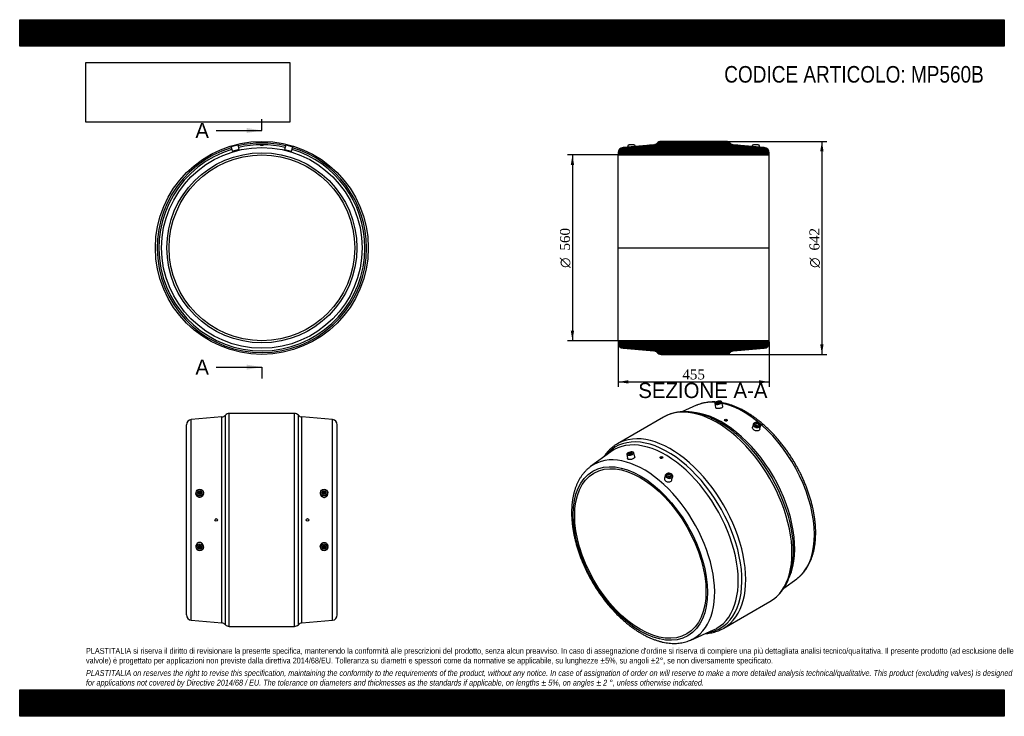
# Model space of a CAD drawing. Header units: millimetres. Extents: x 0 to 2970, y 0 to 2100.
import ezdxf
from ezdxf.enums import TextEntityAlignment as Align
from ezdxf.lldxf.tags import DXFTag

# ---------------------------------------------------------------- set-up
doc = ezdxf.new("R2010")
doc.units = ezdxf.units.MM
doc.header["$LTSCALE"] = 10
for name, color, linetype in [('Default', 7, 'Continuous'), ('DV4_Default', 7, 'Continuous'), ('MP560B', 7, 'Continuous')]:
    doc.layers.add(name, color=color, linetype=linetype)
doc.styles.add('SEACAD_Solid_Edge_ANSI', font='seans.ttf')
doc.styles.add('SEACAD_Solid_Edge_ANSI1_Symbols', font='semeca1.ttf')
doc.styles.add('SEACAD_Times_New_Roman', font='times.ttf')
tags = doc.linetypes.add('CENTER2', pattern=[28.575, 19.05, -3.175, 3.175, -3.175]).pattern_tags.tags
tags[10:11] = [DXFTag(74, 4), DXFTag(75, 0), DXFTag(340, '0'), DXFTag(46, 0.0), DXFTag(50, 0.0), DXFTag(44, 0.0), DXFTag(45, 0.0)]
tags[8:9] = [DXFTag(74, 4), DXFTag(75, 0), DXFTag(340, '0'), DXFTag(46, 0.0), DXFTag(50, 0.0), DXFTag(44, 0.0), DXFTag(45, 0.0)]
tags[6:7] = [DXFTag(74, 4), DXFTag(75, 0), DXFTag(340, '0'), DXFTag(46, 0.0), DXFTag(50, 0.0), DXFTag(44, 0.0), DXFTag(45, 0.0)]
tags[4:5] = [DXFTag(74, 4), DXFTag(75, 0), DXFTag(340, '0'), DXFTag(46, 0.0), DXFTag(50, 0.0), DXFTag(44, 0.0), DXFTag(45, 0.0)]
doc.dimstyles.new('ANSImm', dxfattribs={"dimtxt": 30, "dimasz": 30, "dimexe": 15, "dimexo": 0, "dimgap": 7.5, "dimtad": 1, "dimdsep": 46, "dimtxsty": 'SEACAD_Times_New_Roman', "dimblk1": '_SE_FILLED', "dimblk2": '_SE_FILLED', "dimsah": 1, "dimcen": 15, "dimazin": 0, "dimtfac": 0.85, "dimtdec": 3, "dimtofl": 0, "dimtmove": 0, "dimatfit": 3, "dimfxl": 1, "dimarcsym": 0})
picture_1 = doc.add_image_def('image1.jpg', size_in_pixel=(4302, 1260))

# ---------------------------------------------------------------- blocks, each defined once
blk = doc.blocks.new('SE')
at = {"layer": 'MP560B', "color": 7, "linetype": 'Continuous'}
for p, q in [((658.7, 1722.7), (637.4, 1717)), ((637.8, 1717.6), (658.1, 1723)), ((662.5, 1709.2), (658.7, 1722.7)), ((802.3, 1722.7), (798.4, 1709.2)), ((802.3, 1722.7), (823.6, 1717)), ((823.2, 1717.6), (802.9, 1723)), ((637.4, 1717), (640.8, 1703.4)), ((726.5, 1722.2), (734.5, 1722.2)), ((726.5, 1722.2), (726.5, 1721.2)), ((734.5, 1721.2), (734.5, 1722.2)), ((820.2, 1703.4), (823.6, 1717))]:
    blk.add_line(p, q, dxfattribs=at)
for radius in [321, 302.5, 286.6, 280]:
    blk.add_circle((730.5, 1412.2), radius, dxfattribs=at)
for centre, radius, start, end in [((658.2, 1722.5), 0.5, 16, 105), ((730.5, 1412.2), 315.8, 77.0073, 102.9927), ((730.5, 1412.2), 310.6, 77.0574, 102.9426), ((802.8, 1722.5), 0.5, 75, 164), ((730.5, 1412.2), 315.8, 107.0073, 0), ((730.5, 1412.2), 310.6, 107.0574, 0), ((637.9, 1717.1), 0.5, 105, 194), ((730.5, 1412.2), 310.6, 0, 72.9426), ((730.5, 1412.2), 315.8, 0, 72.9927), ((823.1, 1717.1), 0.5, 346, 75)]:
    blk.add_arc(centre, radius, start, end, dxfattribs=at)
for points in [[(641.3, 1703.2), (641, 1703.3), (640.8, 1703.3), (640.8, 1703.4)], [(734.5, 1721.2), (734.5, 1721.1), (734.1, 1721.1), (733.3, 1721)], [(819.7, 1703.2), (820, 1703.3), (820.2, 1703.3), (820.2, 1703.4)]]:
    blk.add_open_spline(points, degree=3, dxfattribs=at)
for points, knots in [([(662.5, 1709.2), (662.6, 1709.2), (662.5, 1709.1), (662.4, 1708.9), (661.9, 1708.7), (660.6, 1708.1), (659.6, 1707.8), (657.4, 1707.1), (656.1, 1706.7), (653.4, 1705.9), (651.9, 1705.6), (649.1, 1704.8), (647.7, 1704.5), (645.2, 1703.9), (644.1, 1703.6), (642.3, 1703.3), (641.7, 1703.2), (641.3, 1703.2)], [0.5423953, 0.5423953, 0.5423953, 0.5423953, 0.5625, 0.5625, 0.625, 0.625, 0.6875, 0.6875, 0.75, 0.75, 0.8125, 0.8125, 0.875, 0.875, 0.9375, 0.9375, 1, 1, 1, 1]), ([(733.3, 1721), (732.6, 1720.9), (731.5, 1720.9), (729.5, 1720.9), (728.4, 1720.9), (726.9, 1721.1), (726.5, 1721.1), (726.5, 1721.2), (726.5, 1721.2), (726.5, 1721.2)], [0, 0, 0, 0, 0.125, 0.125, 0.25, 0.25, 0.375, 0.375, 0.3751805, 0.3751805, 0.3751805, 0.3751805]), ([(798.4, 1709.2), (798.4, 1709.2), (798.4, 1709.1), (798.6, 1708.9), (799.1, 1708.7), (800.4, 1708.1), (801.3, 1707.8), (803.6, 1707.1), (804.8, 1706.7), (807.6, 1705.9), (809, 1705.6), (811.9, 1704.8), (813.3, 1704.5), (815.8, 1703.9), (816.9, 1703.6), (818.6, 1703.3), (819.3, 1703.2), (819.7, 1703.2)], [0.5423953, 0.5423953, 0.5423953, 0.5423953, 0.5625, 0.5625, 0.625, 0.625, 0.6875, 0.6875, 0.75, 0.75, 0.8125, 0.8125, 0.875, 0.875, 0.9375, 0.9375, 1, 1, 1, 1])]:
    blk.add_open_spline(points, degree=3, knots=knots, dxfattribs=at)
blk = doc.blocks.new('SE1')
at = {"layer": 'MP560B', "color": 7, "linetype": 'Continuous'}
for p, q in [((2041.9, 937.5), (1997.7, 917.9)), ((2096.5, 942.9), (2098.7, 931.1)), ((2121, 934.3), (2118, 947.3)), ((1942.1, 901.9), (1802.8, 821.5)), ((2126.2, 893), (2126.2, 892.4)), ((2134.2, 892), (2134.2, 893)), ((2213.3, 880.8), (2210.6, 871.7)), ((2221.4, 876.5), (2221, 874.8)), ((2224.8, 873.7), (2225.3, 875.4)), ((2232.1, 865.1), (2234.5, 875.1)), ((1783.2, 797.4), (1722.1, 752.9)), ((1831.3, 789.8), (1833.7, 776.7)), ((1855.5, 782.6), (1852.9, 794.3)), ((1931.8, 780.7), (1931.8, 779.7)), ((1939.8, 780.1), (1939.8, 780.7)), ((1948.1, 727.7), (1945.2, 717.9)), ((1956.3, 723.4), (1955.8, 721.7)), ((1959.7, 720.7), (1960.1, 722.3)), ((1967.1, 712.8), (1969.4, 722)), ((2304.8, 386.1), (2343.8, 414.5)), ((2123.8, 265.5), (2263.1, 345.9)), ((2024, 229.9), (2093.2, 260.5))]:
    blk.add_line(p, q, dxfattribs=at)
blk.add_arc((1880, 494.3), 455, 58.2392, 59.5759, dxfattribs=at)
for centre, major_axis, ratio, start_param, end_param in [((2107.2, 945.5), (-10.3, -2.1), 0.408248, 3.423305, 5.93467), ((2102.6, 623.9), (160.5, -278), 0.57735, 0, 3.141593), ((2183.5, 670.6), (151.3, -262), 0.57735, 2.764658, 3.079689), ((2107.3, 945.1), (10.8, 2.2), 0.408248, 2.624162, 6.283185), ((2107.2, 945.5), (-10.3, -2.1), 0.408248, 5.93467, 6.283185), ((2107.2, 945.5), (-10.3, -2.1), 0.408248, 0, 0.107971), ((2107.2, 945.5), (-10.3, -2.1), 0.408248, 0.107971, 2.255516), ((2107.8, 942.7), (1.96, 0.4), 0.408248, 0.735314, 2.406278), ((2107.2, 945.5), (-10.3, -2.1), 0.408248, 2.255516, 3.423305), ((2107.3, 945.1), (10.8, 2.2), 0.408248, 0, 0.517431), ((2183.5, 670.6), (151.3, -262), 0.57735, 0.061903, 2.662878), ((2118.2, 632.9), (155.3, -269), 0.57735, 0.406464, 2.736926), ((2110.8, 628.6), (157.9, -273.5), 0.57735, -4.161797, -3.967), ((2223.9, 878.1), (10.2, -2.7), 0.707107, 2.526113, 3.376999), ((2223.9, 878.1), (10.2, -2.7), 0.707107, 3.376999, 5.922298), ((2223.9, 878.1), (10.2, -2.7), 0.707107, 0.505422, 2.526113), ((2223.9, 878.1), (10.2, -2.7), 0.707107, 5.922298, 6.283185), ((2223.9, 878.1), (10.2, -2.7), 0.707107, 0, 0.505422), ((1955.2, 538.8), (157.9, -273.5), 0.57735, 0, 3.368043), ((1947.8, 534.5), (155.3, -269), 0.57735, 0, 3.203496), ((1963.3, 543.5), (160.5, -278), 0.57735, 0, 3.15378), ((2110.8, 628.6), (157.9, -273.5), 0.57735, 1.021034, 2.121389), ((1882.4, 496.8), (151.3, -262), 0.57735, 0, 3.203496), ((1842.1, 792), (-10.8, -2.2), 0.408248, 5.765755, 6.283185), ((1842.1, 792), (-10.8, -2.2), 0.408248, 0, 3.659023), ((1842, 792.4), (10.3, 2.1), 0.408248, 0.188402, 2.99309), ((1842, 792.4), (10.3, 2.1), 0.408248, 2.99309, 3.200612), ((1842, 792.4), (10.3, 2.1), 0.408248, 3.200612, 5.397108), ((1842.6, 789.6), (-1.96, -0.4), 0.408248, 3.876907, 5.547871), ((1842, 792.4), (10.3, 2.1), 0.408248, 5.397108, 6.283185), ((1842, 792.4), (10.3, 2.1), 0.408248, 0, 0.188402), ((1958.8, 725), (-10.2, 2.7), 0.707107, 0, 0.29914), ((1958.8, 725), (-10.2, 2.7), 0.707107, 0.29914, 2.857284), ((1958.8, 725), (-10.2, 2.7), 0.707107, 2.857284, 6.283185), ((2110.8, 628.6), (157.9, -273.5), 0.57735, 0.829268, 1.021034), ((1955.2, 538.8), (157.9, -273.5), 0.57735, 6.056735, 6.283185), ((1947.8, 534.5), (155.3, -269), 0.57735, 6.221282, 6.283185), ((1963.3, 543.5), (160.5, -278), 0.57735, 6.267711, 6.283185), ((1882.4, 496.8), (151.3, -262), 0.57735, -0.063602, -0.061903), ((1882.4, 496.8), (151.3, -262), 0.57735, 6.221282, 6.283185)]:
    blk.add_ellipse(centre, major_axis=major_axis, ratio=ratio, start_param=start_param, end_param=end_param, dxfattribs=at)
for centre, major_axis, ratio in [((2107.2, 945.5), (5.88, 1.2), 0.408248), ((2130.2, 893), (-4, 0), 0.57735), ((2223.9, 877.8), (-10.6, 2.8), 0.707107), ((2223.9, 878.1), (-5.8, 1.55), 0.707107), ((2223.4, 875.9), (-1.93, 0.52), 0.707107), ((1872.1, 490.8), (143.3, -248.2), 0.57735), ((1872.1, 490.8), (140, -242.5), 0.57735), ((1842, 792.4), (-5.88, -1.2), 0.408248), ((1935.8, 780.7), (4, 0), 0.57735), ((1958.7, 724.7), (10.6, -2.8), 0.707107), ((1958.8, 725), (5.8, -1.55), 0.707107), ((1958.2, 722.9), (1.93, -0.52), 0.707107)]:
    blk.add_ellipse(centre, major_axis=major_axis, ratio=ratio, dxfattribs=at)
for points, knots in [([(2099.9, 947.4), (2097.6, 947.5), (2092.3, 947.7), (2084.3, 947.5), (2075.8, 946.8), (2067.6, 945.5), (2059.6, 943.7), (2051.9, 941.4), (2045.9, 939.3), (2042.9, 937.9), (2042.1, 937.5)], [0.5854207, 0.5854207, 0.5854207, 0.5854207, 0.6324614, 0.6915563, 0.7503351, 0.8087843, 0.8669069, 0.9247238, 0.9822741, 1, 1, 1, 1]), ([(2098.7, 931.2), (2098.7, 931.1), (2098.7, 931.1), (2098.8, 930.6), (2099.2, 930.1), (2100.6, 929.4), (2101.6, 929), (2103.8, 928.6), (2105.1, 928.5), (2108, 928.5), (2109.5, 928.6), (2112.4, 929), (2113.8, 929.3), (2116.4, 930), (2117.5, 930.5), (2119.4, 931.5), (2120.1, 932.1), (2120.9, 933.2), (2121.1, 933.8), (2121, 934.3)], [0.1824996, 0.1824996, 0.1824996, 0.1824996, 0.1875, 0.1875, 0.25, 0.25, 0.3125, 0.3125, 0.375, 0.375, 0.4375, 0.4375, 0.5, 0.5, 0.5625, 0.5625, 0.625, 0.625, 0.6851699, 0.6851699, 0.6851699, 0.6851699]), ([(2190.5, 917.9), (2188.7, 918.9), (2184.2, 921.5), (2176, 925.8), (2166.6, 930.2), (2157.2, 934.2), (2147.7, 937.7), (2138.4, 940.7), (2129.1, 943.2), (2122.5, 944.6), (2119, 945.2), (2118.5, 945.3)], [0, 0, 0, 0, 0.031905, 0.0922203, 0.1525586, 0.2128872, 0.2731842, 0.3334228, 0.3935703, 0.4535896, 0.4622515, 0.4622515, 0.4622515, 0.4622515]), ([(2110.4, 886.7), (2108.5, 887.8), (2103.9, 890.4), (2095.5, 894.8), (2085.8, 899.4), (2076.1, 903.6), (2066.4, 907.2), (2056.8, 910.4), (2047.2, 913), (2037.7, 915.1), (2028.3, 916.7), (2019.1, 917.8), (2010, 918.3), (2001, 918.2), (1992.3, 917.7), (1983.7, 916.6), (1975.4, 915), (1967.3, 912.8), (1959.5, 910.2), (1952, 907), (1946.5, 904.4), (1944, 902.9), (1943.5, 902.7)], [0, 0, 0, 0, 0.028781, 0.083208, 0.137655, 0.192096, 0.246512, 0.300883, 0.355183, 0.409384, 0.463452, 0.517353, 0.571053, 0.624521, 0.677732, 0.730672, 0.783335, 0.835735, 0.887894, 0.939854, 0.991664, 1, 1, 1, 1]), ([(2130.2, 890.1), (2129.2, 890.1), (2128.1, 890.4), (2126.7, 891.3), (2126.2, 891.8), (2126.2, 892.4), (2126.2, 892.4), (2126.2, 892.4)], [0, 0, 0, 0, 0.125, 0.125, 0.25, 0.25, 0.2508505, 0.2508505, 0.2508505, 0.2508505]), ([(2134.2, 892), (2134.2, 891.4), (2133.8, 890.9), (2132.3, 890.2), (2131.3, 890), (2130.2, 890.1)], [0.7507428, 0.7507428, 0.7507428, 0.7507428, 0.875, 0.875, 1, 1, 1, 1]), ([(2343.8, 414.5), (2343.9, 414.6), (2346.1, 416.1), (2350.5, 419.7), (2356.4, 425), (2362, 430.9), (2367.2, 437.2), (2372.2, 443.9), (2376.7, 451), (2380.9, 458.6), (2384.7, 466.6), (2388.2, 474.9), (2391.2, 483.7), (2393.9, 492.8), (2396.2, 502.2), (2398, 511.9), (2399.4, 521.9), (2400.4, 532.3), (2401, 542.8), (2401.2, 553.6), (2401, 564.6), (2400.4, 575.8), (2399.3, 587.1), (2397.9, 598.6), (2396, 610.3), (2393.8, 622), (2391.1, 633.8), (2388.1, 645.7), (2384.7, 657.6), (2380.9, 669.5), (2376.8, 681.4), (2372.3, 693.3), (2367.5, 705.2), (2362.3, 717), (2356.8, 728.7), (2351, 740.3), (2344.8, 751.7), (2338.4, 763), (2331.7, 774.2), (2324.7, 785.1), (2317.5, 795.9), (2310, 806.4), (2302.3, 816.7), (2294.4, 826.7), (2286.2, 836.4), (2277.9, 845.8), (2269.4, 854.9), (2260.7, 863.7), (2251.9, 872.1), (2243, 880.1), (2233.9, 887.8), (2224.7, 895), (2215.4, 901.9), (2206.2, 908.3), (2197.6, 913.7), (2192.8, 916.6), (2190.5, 917.9)], [0, 0, 0, 0, 0.001192, 0.019361, 0.037561, 0.055814, 0.074141, 0.092555, 0.111065, 0.129676, 0.148385, 0.167187, 0.186072, 0.20503, 0.224046, 0.243109, 0.262207, 0.28133, 0.300468, 0.319615, 0.338762, 0.357907, 0.377045, 0.396174, 0.415294, 0.434403, 0.453502, 0.472591, 0.49167, 0.51074, 0.529801, 0.548855, 0.567902, 0.586944, 0.605982, 0.625016, 0.644048, 0.663079, 0.68211, 0.701142, 0.720176, 0.739213, 0.758254, 0.777301, 0.796354, 0.815415, 0.834484, 0.853563, 0.872653, 0.891754, 0.910867, 0.929993, 0.949131, 0.968282, 0.987444, 1, 1, 1, 1]), ([(2230.8, 862.7), (2230, 862), (2229.1, 861.4), (2226.8, 860.6), (2225.5, 860.4), (2222.8, 860.4), (2221.3, 860.6), (2218.5, 861.5), (2217.1, 862.1), (2214.6, 863.5), (2213.5, 864.4), (2211.8, 866.3), (2211.2, 867.3), (2210.4, 869.3), (2210.3, 870.3), (2210.5, 871.4), (2210.5, 871.6), (2210.6, 871.7)], [0, 0, 0, 0, 0.0625, 0.0625, 0.125, 0.125, 0.1875, 0.1875, 0.25, 0.25, 0.3125, 0.3125, 0.375, 0.375, 0.4375, 0.4375, 0.4470002, 0.4470002, 0.4470002, 0.4470002]), ([(1800.9, 820.3), (1800.1, 819.8), (1797.3, 818.2), (1792, 814.5), (1785.6, 809.5), (1779.5, 803.9), (1773.8, 798), (1768.3, 791.5), (1764.2, 785.9), (1761.8, 782.5), (1761.1, 781.4)], [0, 0, 0, 0, 0.0155272, 0.0660323, 0.1165564, 0.1671624, 0.2179074, 0.2688395, 0.3199954, 0.3430424, 0.3430424, 0.3430424, 0.3430424]), ([(1855.5, 782.6), (1855.6, 782.2), (1855.6, 781.7), (1855.3, 780.5), (1854.8, 779.7), (1853.4, 778.2), (1852.5, 777.4), (1850.2, 776.1), (1848.9, 775.5), (1846.1, 774.6), (1844.7, 774.2), (1841.8, 773.8), (1840.4, 773.8), (1837.9, 773.9), (1836.8, 774.1), (1835.1, 774.8), (1834.4, 775.3), (1833.9, 776.1), (1833.8, 776.4), (1833.7, 776.7)], [0.3999694, 0.3999694, 0.3999694, 0.3999694, 0.4375, 0.4375, 0.5, 0.5, 0.5625, 0.5625, 0.625, 0.625, 0.6875, 0.6875, 0.75, 0.75, 0.8125, 0.8125, 0.875, 0.875, 0.902976, 0.902976, 0.902976, 0.902976]), ([(1935.8, 777.4), (1934.7, 777.4), (1933.7, 777.6), (1932.2, 778.4), (1931.8, 779.1), (1931.8, 779.7), (1931.8, 779.7), (1931.8, 779.7)], [0, 0, 0, 0, 0.125, 0.125, 0.25, 0.25, 0.2502153, 0.2502153, 0.2502153, 0.2502153]), ([(1939.8, 780.1), (1939.8, 779.5), (1939.3, 778.8), (1937.9, 777.8), (1936.8, 777.5), (1935.8, 777.4)], [0.7502181, 0.7502181, 0.7502181, 0.7502181, 0.875, 0.875, 1, 1, 1, 1]), ([(1722.2, 752.8), (1720.6, 751.7), (1717.4, 749.3), (1711.9, 744.6), (1706.2, 739), (1700.8, 732.8), (1695.8, 726.3), (1691.1, 719.3), (1686.7, 711.9), (1682.7, 704.1), (1679.1, 695.9), (1675.9, 687.3), (1673.1, 678.4), (1670.7, 669.1), (1668.7, 659.5), (1667.1, 649.6), (1665.9, 639.4), (1665.1, 628.9), (1664.8, 618.2), (1664.8, 607.3), (1665.3, 596.2), (1666.2, 584.9), (1667.5, 573.5), (1669.2, 561.9), (1671.2, 550.2), (1673.7, 538.4), (1676.6, 526.6), (1679.8, 514.7), (1683.5, 502.8), (1687.5, 490.9), (1691.8, 478.9), (1696.5, 467.1), (1701.5, 455.2), (1706.9, 443.5), (1712.6, 431.9), (1718.6, 420.3), (1724.9, 409), (1731.5, 397.8), (1738.3, 386.7), (1745.5, 375.9), (1752.8, 365.3), (1760.5, 354.9), (1768.3, 344.8), (1776.4, 334.9), (1784.6, 325.4), (1793.1, 316.2), (1801.7, 307.3), (1810.4, 298.7), (1819.3, 290.5), (1828.4, 282.7), (1837.5, 275.3), (1846.7, 268.3), (1856, 261.7), (1865.4, 255.5), (1874.8, 249.8), (1884.3, 244.5), (1893.7, 239.8), (1903.2, 235.5), (1912.7, 231.7), (1922.1, 228.4), (1931.4, 225.6), (1940.7, 223.4), (1949.9, 221.6), (1958.9, 220.5), (1967.8, 219.8), (1976.6, 219.7), (1985.1, 220.1), (1993.5, 221.1), (2001.7, 222.6), (2009.5, 224.5), (2017.1, 227), (2021.4, 228.8), (2023.7, 229.8)], [0, 0, 0, 0, 0.008889, 0.022692, 0.036529, 0.050416, 0.064366, 0.078386, 0.092482, 0.106654, 0.120898, 0.135208, 0.149577, 0.163995, 0.178452, 0.192939, 0.207448, 0.221972, 0.236503, 0.251038, 0.265572, 0.280101, 0.294624, 0.309141, 0.32365, 0.338151, 0.352644, 0.367129, 0.381607, 0.396079, 0.410544, 0.425005, 0.439461, 0.453913, 0.468362, 0.482809, 0.497256, 0.511702, 0.526148, 0.540595, 0.555045, 0.569497, 0.583953, 0.598414, 0.61288, 0.627353, 0.641832, 0.656319, 0.670815, 0.68532, 0.699834, 0.714357, 0.72889, 0.743432, 0.757983, 0.77254, 0.787101, 0.801664, 0.816222, 0.830769, 0.8453, 0.859805, 0.874276, 0.888701, 0.90307, 0.917375, 0.931607, 0.945762, 0.959836, 0.973833, 0.987759, 1, 1, 1, 1]), ([(1945.2, 717.8), (1945, 717), (1944.9, 716.1), (1945.1, 714.2), (1945.6, 713), (1947, 711), (1947.9, 710), (1950.2, 708.4), (1951.5, 707.7), (1954.3, 706.8), (1955.8, 706.6), (1958.7, 706.6), (1960.1, 706.8), (1961.4, 707.2)], [0.6380727, 0.6380727, 0.6380727, 0.6380727, 0.6875, 0.6875, 0.75, 0.75, 0.8125, 0.8125, 0.875, 0.875, 0.9375, 0.9375, 1, 1, 1, 1]), ([(1961.4, 707.2), (1962.7, 707.6), (1963.8, 708.2), (1965.7, 709.8), (1966.4, 710.8), (1967, 712.2), (1967.1, 712.5), (1967.1, 712.8)], [0, 0, 0, 0, 0.0625, 0.0625, 0.125, 0.125, 0.1436399, 0.1436399, 0.1436399, 0.1436399]), ([(2268.1, 349), (2268.3, 349.1), (2270.6, 350.6), (2275.3, 353.9), (2281.6, 359), (2287.7, 364.7), (2293.4, 370.7), (2298.7, 377.3), (2303.7, 384.2), (2308.4, 391.6), (2312.7, 399.4), (2316.7, 407.5), (2320.2, 416.1), (2323.4, 425.1), (2326.1, 434.4), (2328.5, 444), (2330.5, 454), (2332, 464.3), (2333.1, 474.8), (2333.9, 485.6), (2334.1, 496.6), (2334.1, 505.3), (2333.9, 509.8), (2333.8, 510.9)], [0.0184733, 0.0184733, 0.0184733, 0.0184733, 0.0221936, 0.071493, 0.1208239, 0.1702468, 0.219816, 0.2695761, 0.3195605, 0.3697892, 0.4202694, 0.4709958, 0.5219531, 0.573118, 0.6244623, 0.6759555, 0.7275669, 0.779268, 0.8310328, 0.8828391, 0.9346684, 0.986505, 1, 1, 1, 1]), ([(2068.2, 249.4), (2070.6, 249.5), (2075.9, 250), (2084, 251.1), (2092.2, 252.8), (2100.3, 255.1), (2108, 257.8), (2115.2, 260.9), (2119.2, 263), (2121.3, 264.1)], [0.6612295, 0.6612295, 0.6612295, 0.6612295, 0.7045458, 0.7561244, 0.8074354, 0.8584921, 0.9093222, 0.9599663, 1, 1, 1, 1])]:
    blk.add_open_spline(points, degree=3, knots=knots, dxfattribs=at)
for points in [[(2232.1, 865.1), (2231.9, 864.2), (2231.4, 863.4), (2230.8, 862.7)], [(2265.5, 347.4), (2266.2, 347.8), (2266.9, 348.2), (2267.6, 348.7)]]:
    blk.add_open_spline(points, degree=3, dxfattribs=at)
blk = doc.blocks.new('SE2')
at = {"layer": 'MP560B', "color": 7, "linetype": 'Continuous'}
for p, q in [((610, 902.5), (517.6, 894.4)), ((517.6, 289.4), (517.6, 894.4)), ((610, 281.3), (610, 902.5)), ((620.4, 276.2), (620.4, 907.7)), ((632, 270.9), (632, 912.9)), ((829, 912.9), (632, 912.9)), ((829, 270.9), (829, 912.9)), ((840.5, 276.2), (840.5, 907.7)), ((851, 281.3), (851, 902.5)), ((943.4, 894.4), (851, 902.5)), ((943.4, 289.4), (943.4, 894.4)), ((503, 305.4), (503, 878.5)), ((958, 305.4), (958, 878.5)), ((532, 675.1), (531.8, 671.2)), ((541, 673.7), (541, 670.6)), ((545, 670.6), (545, 673.7)), ((554.2, 671.7), (554, 675.1)), ((907, 675.1), (906.8, 671.7)), ((916, 673.7), (916, 670.6)), ((920, 670.6), (920, 673.7)), ((929.2, 671.2), (929, 675.1)), ((531.8, 512.6), (532, 508.8)), ((541, 513.2), (541, 510.2)), ((545, 510.2), (545, 513.2)), ((554, 508.8), (554.2, 512.1)), ((906.8, 512.1), (907, 508.8)), ((916, 513.2), (916, 510.2)), ((920, 510.2), (920, 513.2)), ((929, 508.8), (929.2, 512.6)), ((517.6, 289.4), (610, 281.3)), ((632, 270.9), (829, 270.9)), ((851, 281.3), (943.4, 289.4))]:
    blk.add_line(p, q, dxfattribs=at)
for centre in [(593, 591.9), (868, 591.9)]:
    blk.add_circle(centre, 4, dxfattribs=at)
for centre, start, end in [((519, 878.5), 95, 180), ((608.6, 918.4), 275, 317.7397), ((632.3, 896.9), 91.0336, 137.7397), ((828.7, 896.9), 42.2603, 88.9664), ((852.4, 918.4), 222.2603, 265), ((942, 878.5), 0, 85), ((519, 305.4), 180, 265), ((942, 305.4), 275, 0), ((608.6, 265.4), 42.2603, 85), ((632.3, 286.9), 222.2603, 268.9664), ((828.7, 286.9), 271.0336, 317.7397), ((852.4, 265.4), 95, 137.7397)]:
    blk.add_arc(centre, 16, start, end, dxfattribs=at)
for centre, major_axis in [((543, 674.4), (-11, 0)), ((543, 674.5), (-10.5, 0)), ((918, 674.4), (-11, 0)), ((918, 674.5), (-10.5, 0)), ((543, 674.5), (6, 0)), ((543, 673.7), (-2, 0)), ((918, 674.5), (6, 0)), ((918, 673.7), (-2, 0)), ((543, 509.5), (-11, 0)), ((543, 509.4), (-10.5, 0)), ((543, 509.4), (6, 0)), ((543, 510.2), (-2, 0)), ((918, 509.5), (-11, 0)), ((918, 509.4), (-10.5, 0)), ((918, 509.4), (6, 0)), ((918, 510.2), (-2, 0))]:
    blk.add_ellipse(centre, major_axis=major_axis, ratio=0.965926, dxfattribs=at)
for centre, major_axis, start_param, end_param in [((543, 670.6), (6, 0), 0.341538, 2.800055), ((543, 670.6), (-2, 0), 0, 1.400991), ((543, 670.6), (-2, 0), 1.740602, 3.141593), ((918, 670.6), (6, 0), 0.341538, 2.800055), ((918, 670.6), (-2, 0), 0, 1.400991), ((918, 670.6), (-2, 0), 1.740602, 3.141593), ((543, 513.2), (6, 0), 3.48313, 5.941647), ((543, 513.2), (-2, 0), 4.882195, 6.283185), ((543, 513.2), (-2, 0), 3.141593, 4.542583), ((918, 513.2), (6, 0), 3.48313, 5.941647), ((918, 513.2), (-2, 0), 4.882195, 6.283185), ((918, 513.2), (-2, 0), 3.141593, 4.542583)]:
    blk.add_ellipse(centre, major_axis=major_axis, ratio=0.965926, start_param=start_param, end_param=end_param, dxfattribs=at)
for points in [[(554.2, 671.8), (554.2, 671.1), (554.2, 670.4), (554, 668.3), (553.5, 666.9), (552, 664.3), (551, 663.2), (548.7, 661.4), (547.4, 660.7), (544.5, 659.9), (543, 659.8), (540.1, 660.1), (538.7, 660.5), (536.2, 661.8), (535, 662.8), (533.2, 665), (532.5, 666.3), (531.8, 668.8), (531.7, 670), (531.8, 671.3)], [(906.8, 671.8), (906.7, 671.1), (906.8, 670.4), (907, 668.3), (907.5, 666.9), (909, 664.3), (910, 663.2), (912.3, 661.4), (913.6, 660.7), (916.4, 659.9), (917.9, 659.8), (920.9, 660.1), (922.3, 660.5), (924.8, 661.8), (926, 662.8), (927.8, 665), (928.5, 666.3), (929.2, 668.8), (929.3, 670), (929.2, 671.3)], [(554.2, 512.1), (554.2, 512.8), (554.2, 513.5), (554, 515.6), (553.5, 517), (552, 519.5), (551, 520.6), (548.7, 522.4), (547.4, 523.1), (544.5, 523.9), (543, 524.1), (540.1, 523.8), (538.7, 523.4), (536.2, 522), (535, 521.1), (533.2, 518.9), (532.5, 517.6), (531.8, 515), (531.7, 513.8), (531.8, 512.6)], [(906.8, 512.1), (906.7, 512.8), (906.8, 513.5), (907, 515.6), (907.5, 517), (909, 519.5), (910, 520.6), (912.3, 522.4), (913.6, 523.1), (916.4, 523.9), (917.9, 524.1), (920.9, 523.8), (922.3, 523.4), (924.8, 522), (926, 521.1), (927.8, 518.9), (928.5, 517.6), (929.2, 515), (929.3, 513.8), (929.2, 512.6)]]:
    blk.add_open_spline(points, degree=3, knots=[0.2821833, 0.2821833, 0.2821833, 0.2821833, 0.3125, 0.3125, 0.375, 0.375, 0.4375, 0.4375, 0.5, 0.5, 0.5625, 0.5625, 0.625, 0.625, 0.6875, 0.6875, 0.75, 0.75, 0.8031053, 0.8031053, 0.8031053, 0.8031053], dxfattribs=at)
blk = doc.blocks.new('SE4')
at = {"color": 7, "linetype": 'Continuous', "style": 'SEACAD_Solid_Edge_ANSI'}
blk.add_text('A', height=46, dxfattribs=at).set_placement((529.9, 1789), align=Align.TOP_LEFT)
blk = doc.blocks.new('SE5')
at = {"color": 7, "linetype": 'Continuous', "style": 'SEACAD_Solid_Edge_ANSI'}
blk.add_text('A', height=46, dxfattribs=at).set_placement((529.9, 1075.6), align=Align.TOP_LEFT)
blk = doc.blocks.new('SEANNOT_GROUP')
at = {"linetype": 'Continuous'}
blk.add_hatch(color=7, dxfattribs=at).paths.add_polyline_path([(684.5, 1758.3), (730.5, 1766), (684.5, 1773.7)])
at = {"color": 7, "linetype": 'Continuous'}
blk.add_lwpolyline([(592.5, 1766), (730.5, 1766)], dxfattribs=at)
blk = doc.blocks.new('SEANNOT_GROUP1')
at = {"linetype": 'Continuous'}
blk.add_hatch(color=7, dxfattribs=at).paths.add_polyline_path([(684.5, 1045), (730.5, 1052.6), (684.5, 1060.3)])
at = {"color": 7, "linetype": 'Continuous'}
blk.add_lwpolyline([(592.5, 1052.6), (730.5, 1052.6)], dxfattribs=at)
blk = doc.blocks.new('SE3')
at = {"layer": 'Default', "color": 7, "linetype": 'CENTER2'}
for p, q in [((730.5, 1766), (730.5, 1800.5)), ((730.5, 1052.6), (730.5, 1018.1))]:
    blk.add_line(p, q, dxfattribs=at)
at = {"layer": 'Default', "color": 7, "linetype": 'CENTER2', "const_width": 0.0001}
blk.add_lwpolyline([(730.5, 1766), (730.5, 1052.6)], dxfattribs=at)
at = {"layer": 'Default'}
for name in ['SE4', 'SEANNOT_GROUP', 'SE5', 'SEANNOT_GROUP1']:
    blk.add_blockref(name, (0, 0), dxfattribs=at)
blk = doc.blocks.new('SE6')
at = {"layer": 'MP560B', "linetype": 'Continuous'}
h = blk.add_hatch(dxfattribs=at)
h.set_pattern_fill('LINE', scale=0.629921, angle=45, style=0)
edge = h.paths.add_edge_path()
edge.add_arc((2131.2, 1717.2), 16, 42.2603, 88.9664)
edge.add_line((2131.5, 1733.2), (1934.5, 1733.2))
edge.add_arc((1934.8, 1717.2), 16, 91.0336, 137.7397)
edge.add_arc((1911.1, 1738.7), 16, 275, 317.7397, ccw=False)
edge.add_line((1912.5, 1722.7), (1899.5, 1721.6))
edge.add_line((1899.5, 1721.6), (1899.5, 1722.2))
edge.add_line((1899.5, 1722.2), (1891.5, 1722.2))
edge.add_line((1891.5, 1722.2), (1891.5, 1720.9))
edge.add_line((1891.5, 1720.9), (1820.1, 1714.7))
edge.add_arc((1821.5, 1698.7), 16, 95, 180)
edge.add_line((1805.5, 1698.7), (1805.5, 1692.2))
edge.add_line((1805.5, 1692.2), (2260.5, 1692.2))
edge.add_line((2260.5, 1692.2), (2260.5, 1698.7))
edge.add_arc((2244.5, 1698.7), 16, 0, 85)
edge.add_line((2245.9, 1714.7), (2174.5, 1720.9))
edge.add_line((2174.5, 1720.9), (2174.5, 1722.2))
edge.add_line((2174.5, 1722.2), (2166.5, 1722.2))
edge.add_line((2166.5, 1722.2), (2166.5, 1721.6))
edge.add_line((2166.5, 1721.6), (2153.5, 1722.7))
edge.add_arc((2154.9, 1738.7), 16, 222.2603, 265, ccw=False)
h = blk.add_hatch(dxfattribs=at)
h.set_pattern_fill('LINE', scale=0.629921, angle=45, style=0)
edge = h.paths.add_edge_path()
edge.add_line((2260.5, 1132.2), (1805.5, 1132.2))
edge.add_line((1805.5, 1132.2), (1805.5, 1125.6))
edge.add_arc((1821.5, 1125.6), 16, 180, 265)
edge.add_line((1820.1, 1109.7), (1912.5, 1101.6))
edge.add_arc((1911.1, 1085.6), 16, 42.2603, 85, ccw=False)
edge.add_arc((1934.8, 1107.2), 16, 222.2603, 268.9664)
edge.add_line((1934.5, 1091.2), (2131.5, 1091.2))
edge.add_arc((2131.2, 1107.2), 16, 271.0336, 317.7397)
edge.add_arc((2154.9, 1085.6), 16, 95, 137.7397, ccw=False)
edge.add_line((2153.5, 1101.6), (2245.9, 1109.7))
edge.add_arc((2244.5, 1125.6), 16, 275, 360)
edge.add_line((2260.5, 1125.6), (2260.5, 1132.2))
at = {"layer": 'DV4_Default', "color": 7, "linetype": 'CENTER2'}
blk.add_line((1803.7, 1412.2), (2262.2, 1412.2), dxfattribs=at)
at = {"layer": 'MP560B', "color": 7, "linetype": 'Continuous'}
for p, q in [((1912.5, 1722.7), (1899.5, 1721.6)), ((2131.5, 1733.2), (1934.5, 1733.2)), ((2166.5, 1721.6), (2153.5, 1722.7)), ((1805.5, 1698.7), (1805.5, 1692.2)), ((1891.5, 1720.9), (1820.1, 1714.7)), ((1834.5, 1719.8), (1834.4, 1715.9)), ((1856.5, 1717.8), (1856.5, 1719.8)), ((1891.5, 1722.2), (1899.5, 1722.2)), ((1891.5, 1720.9), (1891.5, 1722.2)), ((1899.5, 1722.2), (1899.5, 1721.6)), ((2166.5, 1721.6), (2166.5, 1722.2)), ((2166.5, 1722.2), (2174.5, 1722.2)), ((2174.5, 1722.2), (2174.5, 1720.9)), ((2245.9, 1714.7), (2174.5, 1720.9)), ((2209.5, 1719.8), (2209.4, 1717.8)), ((2231.6, 1715.9), (2231.5, 1719.8)), ((2260.5, 1692.2), (2260.5, 1698.7)), ((1805.5, 1132.2), (1805.5, 1692.2)), ((1805.5, 1692.2), (2260.5, 1692.2)), ((2260.5, 1132.2), (2260.5, 1692.2)), ((2260.5, 1132.2), (1805.5, 1132.2)), ((1805.5, 1132.2), (1805.5, 1125.6)), ((2260.5, 1125.6), (2260.5, 1132.2)), ((1820.1, 1109.7), (1912.5, 1101.6)), ((2153.5, 1101.6), (2245.9, 1109.7)), ((1934.5, 1091.2), (2131.5, 1091.2))]:
    blk.add_line(p, q, dxfattribs=at)
for centre, start, end in [((1911.1, 1738.7), 275, 317.7397), ((1934.8, 1717.2), 91.0336, 137.7397), ((2131.2, 1717.2), 42.2603, 88.9664), ((2154.9, 1738.7), 222.2603, 265), ((1821.5, 1698.7), 95, 180), ((2244.5, 1698.7), 0, 85), ((1821.5, 1125.6), 180, 265), ((1911.1, 1085.6), 42.2603, 85), ((2154.9, 1085.6), 95, 137.7397), ((2244.5, 1125.6), 275, 0), ((1934.8, 1107.2), 222.2603, 268.9664), ((2131.2, 1107.2), 271.0336, 317.7397)]:
    blk.add_arc(centre, 16, start, end, dxfattribs=at)
for points, knots in [([(1845.5, 1723), (1845.1, 1723), (1844.2, 1723), (1842.6, 1722.9), (1840.9, 1722.8), (1839.2, 1722.5), (1837.8, 1722.2), (1836.5, 1721.8), (1835.5, 1721.3), (1834.9, 1720.8), (1834.5, 1720.3), (1834.5, 1719.9), (1834.5, 1719.8)], [0, 0, 0, 0, 0.058129, 0.168968, 0.279995, 0.391238, 0.502898, 0.615324, 0.729211, 0.84588, 0.937043, 1, 1, 1, 1]), ([(1856.5, 1719.8), (1856.4, 1720), (1856.4, 1720.3), (1856, 1720.9), (1855.4, 1721.3), (1854.5, 1721.8), (1853.2, 1722.2), (1851.8, 1722.5), (1850.1, 1722.8), (1848.3, 1722.9), (1846.7, 1723), (1845.8, 1723), (1845.5, 1723)], [0, 0, 0, 0, 0.06953, 0.15921, 0.260115, 0.375874, 0.49168, 0.605385, 0.717962, 0.829969, 0.94169, 1, 1, 1, 1]), ([(2220.5, 1723), (2220.1, 1723), (2219.2, 1723), (2217.6, 1722.9), (2215.9, 1722.8), (2214.2, 1722.5), (2212.8, 1722.2), (2211.5, 1721.8), (2210.5, 1721.3), (2209.9, 1720.8), (2209.5, 1720.3), (2209.5, 1720), (2209.5, 1719.8)], [0, 0, 0, 0, 0.058434, 0.169855, 0.281465, 0.393292, 0.505538, 0.618555, 0.733039, 0.850321, 0.941963, 1, 1, 1, 1]), ([(2231.5, 1719.8), (2231.4, 1720), (2231.4, 1720.3), (2231, 1720.9), (2230.4, 1721.3), (2229.5, 1721.8), (2228.2, 1722.2), (2226.8, 1722.5), (2225.1, 1722.8), (2223.3, 1722.9), (2221.7, 1723), (2220.8, 1723), (2220.5, 1723)], [0, 0, 0, 0, 0.069972, 0.15961, 0.260467, 0.37617, 0.491922, 0.605573, 0.718096, 0.83005, 0.941718, 1, 1, 1, 1])]:
    blk.add_open_spline(points, degree=3, knots=knots, dxfattribs=at)
blk = doc.blocks.new('DMBLK4')
at = {"layer": 'Default', "linetype": 'Continuous'}
for points in [[(1835.5, 1003.1), (1835.5, 1013.1), (1805.5, 1008.1)], [(2230.5, 1003.1), (2260.5, 1008.1), (2230.5, 1013.1)]]:
    blk.add_hatch(color=7, dxfattribs=at).paths.add_polyline_path(points)
at = {"layer": 'Default', "color": 7, "linetype": 'Continuous'}
for p, q in [((1805.5, 1128.9), (1805.5, 993.1)), ((2260.5, 1128.9), (2260.5, 993.1)), ((1805.5, 1008.1), (2260.5, 1008.1))]:
    blk.add_line(p, q, dxfattribs=at)
at = {"layer": 'Default', "color": 7, "linetype": 'Continuous', "style": 'SEACAD_Times_New_Roman'}
blk.add_text('455', height=30, dxfattribs=at).set_placement((1998.9, 1045.6), align=Align.TOP_LEFT)
blk = doc.blocks.new('_SE_FILLED')
at = {"color": 0}
blk.add_line((0, 0), (-1, 0), dxfattribs=at)
blk.add_solid([(0, 0), (-1, -0.1665), (-1, 0.1665), (0, 0)], dxfattribs=at)
blk = doc.blocks.new('GDimGGroup')
at = {"layer": 'Default', "linetype": 'Continuous'}
for points in [[(2424.8, 1703.2), (2419.8, 1733.2), (2414.8, 1703.2)], [(2424.8, 1121.2), (2414.8, 1121.2), (2419.8, 1091.2)]]:
    blk.add_hatch(color=7, dxfattribs=at).paths.add_polyline_path(points)
at = {"layer": 'Default', "color": 7, "linetype": 'Continuous'}
for p, q in [((2033, 1733.2), (2434.8, 1733.2)), ((2419.8, 1733.2), (2419.8, 1091.2)), ((2033, 1091.2), (2434.8, 1091.2))]:
    blk.add_line(p, q, dxfattribs=at)
for s, style, p in [('642', 'SEACAD_Times_New_Roman', (2382.3, 1404.1)), ('O', 'SEACAD_Solid_Edge_ANSI1_Symbols', (2382.3, 1351.9))]:
    blk.add_text(s, height=30, rotation=90, dxfattribs=dict(at, style=style)).set_placement(p, align=Align.TOP_LEFT)
blk = doc.blocks.new('GDimGGroup1')
at = {"layer": 'Default', "linetype": 'Continuous'}
for points in [[(1662.3, 1662.2), (1672.3, 1662.2), (1667.3, 1692.2)], [(1662.3, 1162.2), (1667.3, 1132.2), (1672.3, 1162.2)]]:
    blk.add_hatch(color=7, dxfattribs=at).paths.add_polyline_path(points)
at = {"layer": 'Default', "color": 7, "linetype": 'Continuous'}
for p, q in [((1805.5, 1692.2), (1652.3, 1692.2)), ((1667.3, 1692.2), (1667.3, 1132.2)), ((1805.5, 1132.2), (1652.3, 1132.2))]:
    blk.add_line(p, q, dxfattribs=at)
for s, style, p in [('560', 'SEACAD_Times_New_Roman', (1629.8, 1404.1)), ('O', 'SEACAD_Solid_Edge_ANSI1_Symbols', (1629.8, 1351.9))]:
    blk.add_text(s, height=30, rotation=90, dxfattribs=dict(at, style=style)).set_placement(p, align=Align.TOP_LEFT)

msp = doc.modelspace()

# ---------------------------------------------------------------- hatches: boundary and pattern name
at = {"layer": 'Default', "linetype": 'Continuous'}
h = msp.add_hatch(dxfattribs=at)
h.set_pattern_fill('LINE', scale=0.629921, angle=45, style=0)
h.paths.add_polyline_path([(2970, 2020), (2970, 2100), (0, 2100), (0, 2020)])
for points in [[(2970, 2020), (2970, 2100), (0, 2100), (0, 2020)], [(2970, 0), (2970, 80), (0, 80), (0, 0)]]:
    msp.add_hatch(color=7, dxfattribs=at).paths.add_polyline_path(points)
h = msp.add_hatch(dxfattribs=at)
h.set_pattern_fill('LINE', scale=0.629921, angle=45, style=0)
h.paths.add_polyline_path([(2970, 0), (2970, 80), (0, 80), (0, 0)])

# ---------------------------------------------------------------- linework, layer by layer
at = {"layer": 'Default', "color": 7, "linetype": 'Continuous'}
for p, q in [((0, 2100), (2970, 2100)), ((0, 2020), (0, 2100)), ((2970, 2100), (2970, 2020)), ((2970, 2020), (0, 2020)), ((0, 80), (2970, 80)), ((0, 0), (0, 80)), ((2970, 80), (2970, 0)), ((2970, 0), (0, 0))]:
    msp.add_line(p, q, dxfattribs=at)

# ---------------------------------------------------------------- block references
at = {"layer": 'Default'}
for name in ['SE3', 'SE', 'SE6', 'GDimGGroup', 'GDimGGroup1', 'SE1', 'SE2']:
    msp.add_blockref(name, (0, 0), dxfattribs=at)

# ---------------------------------------------------------------- texts
at = {"layer": 'Default', "color": 7, "linetype": 'Continuous', "style": 'SEACAD_Solid_Edge_ANSI'}
msp.add_text('SEZIONE A-A', height=46, dxfattribs=at).set_placement((1865.91, 1005.42), align=Align.TOP_LEFT)
at = {"layer": 'Default', "attachment_point": 1}
for s, insert, char_height, width in [('{\\fArial Narrow|b0||i0||c0|p34;\\C7;\\H50.;\\W1.;CODICE ARTICOLO: MP560B}', (2125.202, 1960.335), 50, 792.99597), ("{\\fArial Narrow|b0||i0||c0|p34;\\C7;\\H17.5;\\W1.;PLASTITALIA si riserva il diritto di revisionare la presente specifica, mantenendo la conformità alle prescrizioni del prodotto, senza alcun preavviso. In caso di assegnazione d'ordine si riserva di compiere una più dettagliata analisi tecnico/qualitativa. Il presente prodotto (ad esclusione delle \\P}{\\fArial Narrow|b0||i0||c0|p34;\\C7;\\H17.5;\\W1.;valvole) è progettato per applicazioni non previste dalla direttiva 2014/68/EU. Tolleranza su diametri e spessori come da normative se applicabile, su lunghezze ±5%, su angoli ±2°, se non diversamente specificato.\\P}{\\fArial Narrow|b0||i0||c0|p34;\\C7;\\H5.;\\W1.;   \\P}{\\fArial Narrow|b0||i1||c0|p34;\\C7;\\H17.5;\\W1.;PLASTITALIA on reserves the right to revise this specification, maintaining the conformity to the requirements of the product, without any notice. In case of assignation of order on will reserve to make a more detailed analysis technical/qualitative. This product (excluding valves) is designed \\P}{\\fArial Narrow|b0||i1||c0|p34;\\C7;\\H17.5;\\W1.;for applications not covered by Directive 2014/68 / EU. The tolerance on diameters and thicknesses as the standards if applicable, on lengths ± 5%, on angles ± 2 °, unless otherwise indicated.\\P}", (200, 206.024), 17.5, 2570)]:
    msp.add_mtext(s, dxfattribs=dict(at, insert=insert, char_height=char_height, width=width))

# ---------------------------------------------------------------- dimensions: what is measured, and where the dimension line sits
at = {"layer": 'Default', "color": 7, "linetype": 'Continuous'}
dim = msp.add_linear_dim(base=(1805.481, 1008.125), p1=(1805.481, 1128.877), p2=(2260.481, 1128.877), angle=0, text='\\A1;<>', dimstyle='ANSImm', dxfattribs=at)
dim.commit()
dim.dimension.update_dxf_attribs({"geometry": 'DMBLK4', "text_midpoint": (2032.981, 1008.125), "dimtype": 161})

# ---------------------------------------------------------------- pictures from other files: only their frames are drawn
image = msp.add_image(picture_1, insert=(200, 1791.032), size_in_units=(614.571, 180))
image.dxf.flags = 7

doc.saveas('drawing.dxf')
